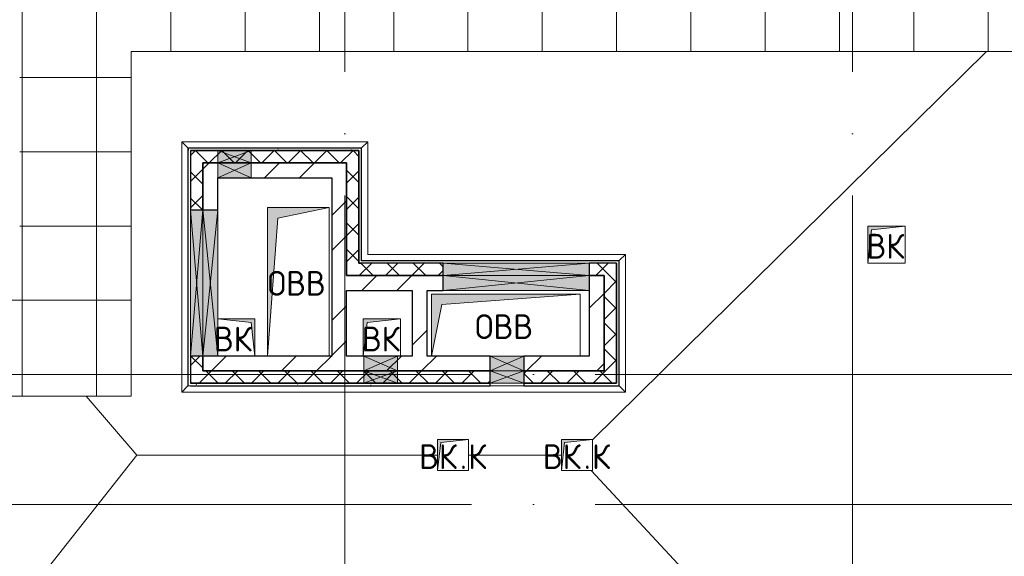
# Model space of a CAD drawing. Header units: millimetres. Extents: x -30540 to 150652, y -11730 to 123410.
# Tile 110 of 113: x 113980 to 121932, y 84332 to 88668. Entities that reach past the tile are written whole.
import ezdxf

# ---------------------------------------------------------------- set-up
doc = ezdxf.new("R2010")
doc.units = ezdxf.units.MM
doc.linetypes.add('ADSK_Линия сетки', pattern=[5000, 4000, -500, 0, -500])
for name, color, linetype, lineweight in [('A-____-NOTE-TEXT', 7, 'Continuous', 18), ('A-GENM-____-OTLN', 7, 'Continuous', 18), ('A-GLAZ-____-MCUT', 7, 'Continuous', 9), ('A-GLAZ-____-OTLN', 7, 'Continuous', 18), ('A-ROOF-____-OTLN', 7, 'Continuous', 18), ('A-ROOF-____-PATT', 7, 'Continuous', 18), ('A-WALL-____-MCUT', 7, 'Continuous', 40), ('A-WALL-____-OTLN', 7, 'Continuous', 18), ('A-WALL-____-PATT', 7, 'Continuous', 40), ('M-EQPM-____-OTLN', 7, 'Continuous', 18), ('S-GRID-____-OTLN', 7, 'Continuous', 9)]:
    doc.layers.add(name, color=color, linetype=linetype, lineweight=lineweight)
doc.styles.add('GOST Common', font='GOST_Common.ttf', dxfattribs={"height": 200})
pattern_1 = [(45, (0, 0), (-424.264, 424.264), []), (45, (0, 282.8), (-424.264, 424.264), [])]
pattern_2 = [(45, (0, 0), (-106.06602, 106.06602), []), (135, (0, 0), (-106.06602, -106.06602), [])]
pattern_3 = [(0, (0, 0), (406.4, 101.6), [6.706, -298.094, 6.706, -298.094, -1625.6]), (0, (0, 0), (406.4, 101.6), [-609.6, 6.706, -602.894, 6.706, -298.094, -711.2]), (0, (0, 0), (406.4, 101.6), [-1524, 6.706, -196.494, 6.706, -501.294]), (120, (152.4, 50.8), (-291.18818, 301.152724), [6.706, -298.094, 6.706, -298.094, -1625.6]), (120, (152.4, 50.8), (-291.18818, 301.152724), [-609.6, 6.706, -602.894, 6.706, -298.094, -711.2]), (120, (152.4, 50.8), (-291.18818, 301.152724), [-1524, 6.706, -196.494, 6.706, -501.294]), (240, (203.2, 254), (-115.21182, -402.752724), [6.706, -298.094, 6.706, -298.094, -1625.6]), (240, (203.2, 254), (-115.21182, -402.752724), [-609.6, 6.706, -602.894, 6.706, -298.094, -711.2]), (240, (203.2, 254), (-115.21182, -402.752724), [-1524, 6.706, -196.494, 6.706, -501.294])]

# ---------------------------------------------------------------- blocks, each defined once
blk = doc.blocks.new('АР_Канал вертикальный прямоугольный - ВК-6740477-Кровля ЭЛ')
at = {"layer": 'M-EQPM-____-OTLN', "lineweight": 13, "true_color": 0xe2e2e2}
blk.add_hatch(color=254, dxfattribs=at).paths.add_polyline_path([(-150, -150), (-120, 120), (150, 150), (-150, 150)])
at = {"layer": 'M-EQPM-____-OTLN', "color": 253, "lineweight": 13, "true_color": 0xaaaaaa}
for p, q in [((150, 150), (-150, 150)), ((-150, 150), (-150, -150)), ((150, 150), (-150, 150)), ((-150, 150), (-150, -150)), ((-150, -150), (-150, 150)), ((-150, 150), (150, 150)), ((-150, -150), (-120, 120)), ((-150, -150), (-120, 120)), ((-120, 120), (150, 150)), ((-120, 120), (150, 150)), ((150, -150), (150, 150)), ((150, 150), (150, -150))]:
    blk.add_line(p, q, dxfattribs=at)
blk = doc.blocks.new('АР_Канал вертикальный прямоугольный - ВК-6740369-Кровля ЭЛ')
at = {"layer": 'M-EQPM-____-OTLN', "lineweight": 13, "true_color": 0xe2e2e2}
blk.add_hatch(color=254, dxfattribs=at).paths.add_polyline_path([(-150, 150), (-150, -150), (150, -150), (-120, -120)])
at = {"layer": 'M-EQPM-____-OTLN', "color": 253, "lineweight": 13, "true_color": 0xaaaaaa}
for p, q in [((-150, 150), (-120, -120)), ((-150, 150), (-120, -120)), ((-150, -150), (-150, 150)), ((-150, -150), (-150, 150)), ((-150, 150), (-150, -150)), ((86.8, 150), (150, 150)), ((150, 150), (86.8, 150)), ((150, 150), (150, -150)), ((150, -150), (150, 150)), ((150, -150), (-150, -150)), ((150, -150), (-150, -150)), ((-150, -150), (150, -150)), ((-120, -120), (150, -150)), ((-120, -120), (150, -150))]:
    blk.add_line(p, q, dxfattribs=at)
blk = doc.blocks.new('АР_Канал вертикальный прямоугольный - ВК-6740541-Кровля ЭЛ')
at = {"layer": 'M-EQPM-____-OTLN', "lineweight": 13, "true_color": 0xe2e2e2}
blk.add_hatch(color=254, dxfattribs=at).paths.add_polyline_path([(-150, -150), (-120, 120), (150, 150), (-150, 150)])
at = {"layer": 'M-EQPM-____-OTLN', "color": 253, "lineweight": 13, "true_color": 0xaaaaaa}
for p, q in [((150, 150), (-150, 150)), ((-150, 150), (-150, -150)), ((150, 150), (-150, 150)), ((-150, 150), (-150, -150)), ((-150, -150), (-150, 150)), ((-150, 150), (150, 150)), ((-150, -150), (-120, 120)), ((-150, -150), (-120, 120)), ((-120, 120), (150, 150)), ((-120, 120), (150, 150)), ((150, -150), (150, 150)), ((150, 150), (150, -150)), ((-150, -150), (150, -150)), ((150, -150), (-150, -150))]:
    blk.add_line(p, q, dxfattribs=at)
blk = doc.blocks.new('АР_Канал вертикальный прямоугольный - ОВВ-V51-Кровля ЭЛ')
at = {"layer": 'M-EQPM-____-OTLN', "lineweight": 13, "true_color": 0xe2e2e2}
blk.add_hatch(color=254, dxfattribs=at).paths.add_polyline_path([(-600, -250), (-515, 165), (600, 250), (-600, 250)])
at = {"layer": 'M-EQPM-____-OTLN', "color": 253, "lineweight": 13, "true_color": 0xaaaaaa}
for p, q in [((600, 250), (-600, 250)), ((-600, 250), (-600, -250)), ((600, 250), (-600, 250)), ((-600, 250), (-600, -250)), ((-600, -250), (-600, 250)), ((-600, 250), (600, 250)), ((-515, 165), (600, 250)), ((-515, 165), (600, 250)), ((600, -250), (600, 250)), ((600, 250), (600, -250)), ((-600, -250), (-515, 165)), ((-600, -250), (-515, 165)), ((-600, -250), (-125, -250)), ((-125, -250), (-600, -250)), ((-125, -250), (145, -250)), ((145, -250), (-125, -250)), ((145, -250), (600, -250)), ((600, -250), (145, -250))]:
    blk.add_line(p, q, dxfattribs=at)
blk = doc.blocks.new('АР_Канал вертикальный прямоугольный - ОВВ-7378006-Кровля ЭЛ')
at = {"layer": 'M-EQPM-____-OTLN', "lineweight": 13, "true_color": 0xe2e2e2}
blk.add_hatch(color=254, dxfattribs=at).paths.add_polyline_path([(-250, -600), (-165, 515), (250, 600), (-250, 600)])
at = {"layer": 'M-EQPM-____-OTLN', "color": 253, "lineweight": 13, "true_color": 0xaaaaaa}
for p, q in [((250, 600), (-250, 600)), ((-250, 600), (-250, -600)), ((250, 600), (-250, 600)), ((-250, 600), (-250, -600)), ((-250, -600), (-250, 600)), ((-250, 600), (250, 600)), ((-165, 515), (250, 600)), ((-165, 515), (250, 600)), ((250, -600), (250, 600)), ((250, 600), (250, -600)), ((-250, -600), (-165, 515)), ((-250, -600), (-165, 515)), ((-250, -600), (250, -600)), ((250, -600), (-250, -600))]:
    blk.add_line(p, q, dxfattribs=at)
blk = doc.blocks.new('АР_Отверстие прямоугольное - ВК-6777449-Кровля ЭЛ')
at = {"layer": 'A-GLAZ-____-OTLN', "lineweight": 13, "true_color": 0xf0f0f0}
blk.add_hatch(color=7, dxfattribs=at).paths.add_polyline_path([(-465, -60), (715, -60), (715, 60), (-465, 60)])
at = {"layer": 'A-GLAZ-____-MCUT', "color": 253, "lineweight": 15, "true_color": 0xaaaaaa}
for p, q in [((-465, 60), (-465, -60)), ((715, 60), (715, -60))]:
    blk.add_line(p, q, dxfattribs=at)
at = {"layer": 'A-GLAZ-____-OTLN', "color": 253, "lineweight": 5, "true_color": 0xaaaaaa}
for p, q in [((715, 60), (-465, -60)), ((-465, 60), (715, -60))]:
    blk.add_line(p, q, dxfattribs=at)
at = {"layer": 'A-GLAZ-____-OTLN', "color": 253, "lineweight": 13, "true_color": 0xaaaaaa}
for p, q in [((715, 60), (-465, 60)), ((-465, 60), (-465, -60)), ((715, -60), (715, 60)), ((-465, -60), (715, -60))]:
    blk.add_line(p, q, dxfattribs=at)
blk = doc.blocks.new('АР_Отверстие прямоугольное - ВК-6815476-Кровля ЭЛ')
at = {"layer": 'A-GLAZ-____-OTLN', "lineweight": 13, "true_color": 0xf0f0f0}
blk.add_hatch(color=7, dxfattribs=at).paths.add_polyline_path([(-10, -60), (260, -60), (260, 60), (-10, 60), (-10, 39)])
at = {"layer": 'A-GLAZ-____-MCUT', "color": 253, "lineweight": 15, "true_color": 0xaaaaaa}
for p, q in [((-10, 60), (-10, -60)), ((260, 60), (260, -60))]:
    blk.add_line(p, q, dxfattribs=at)
at = {"layer": 'A-GLAZ-____-OTLN', "color": 253, "lineweight": 5, "true_color": 0xaaaaaa}
for p, q in [((260, 60), (-10, -60)), ((-10, 60), (260, -60))]:
    blk.add_line(p, q, dxfattribs=at)
at = {"layer": 'A-GLAZ-____-OTLN', "color": 253, "lineweight": 13, "true_color": 0xaaaaaa}
for p, q in [((260, 60), (-10, 60)), ((-10, 60), (-10, -60)), ((260, -60), (260, 60)), ((-10, -60), (260, -60))]:
    blk.add_line(p, q, dxfattribs=at)
blk = doc.blocks.new('АР_Отверстие прямоугольное - ВК-6778464-Кровля ЭЛ')
at = {"layer": 'A-GLAZ-____-OTLN', "lineweight": 13, "true_color": 0xf0f0f0}
blk.add_hatch(color=7, dxfattribs=at).paths.add_polyline_path([(715, 50), (-465, 50), (-465, -50), (715, -50)])
at = {"layer": 'A-GLAZ-____-MCUT', "color": 253, "lineweight": 15, "true_color": 0xaaaaaa}
for p, q in [((-465, 50), (-465, -50)), ((715, 50), (715, -50))]:
    blk.add_line(p, q, dxfattribs=at)
at = {"layer": 'A-GLAZ-____-OTLN', "color": 253, "lineweight": 5, "true_color": 0xaaaaaa}
for p, q in [((715, 50), (-465, -50)), ((-465, 50), (715, -50))]:
    blk.add_line(p, q, dxfattribs=at)
at = {"layer": 'A-GLAZ-____-OTLN', "color": 253, "lineweight": 13, "true_color": 0xaaaaaa}
for p, q in [((715, 50), (-465, 50)), ((-465, 50), (-465, -50)), ((715, -50), (715, 50)), ((-465, -50), (715, -50))]:
    blk.add_line(p, q, dxfattribs=at)
blk = doc.blocks.new('АР_Отверстие прямоугольное - ВК-6817349-Кровля ЭЛ')
at = {"layer": 'A-GLAZ-____-OTLN', "lineweight": 13, "true_color": 0xf0f0f0}
blk.add_hatch(color=7, dxfattribs=at).paths.add_polyline_path([(260, 50), (-10, 50), (-10, -50), (260, -50)])
at = {"layer": 'A-GLAZ-____-MCUT', "color": 253, "lineweight": 15, "true_color": 0xaaaaaa}
for p, q in [((-10, 50), (-10, -50)), ((260, 50), (260, -50))]:
    blk.add_line(p, q, dxfattribs=at)
at = {"layer": 'A-GLAZ-____-OTLN', "color": 253, "lineweight": 5, "true_color": 0xaaaaaa}
for p, q in [((260, 50), (-10, -50)), ((-10, 50), (260, -50))]:
    blk.add_line(p, q, dxfattribs=at)
at = {"layer": 'A-GLAZ-____-OTLN', "color": 253, "lineweight": 13, "true_color": 0xaaaaaa}
for p, q in [((260, 50), (-10, 50)), ((-10, 50), (-10, -50)), ((260, -50), (260, 50)), ((-10, -50), (260, -50))]:
    blk.add_line(p, q, dxfattribs=at)
blk = doc.blocks.new('АР_Отверстие прямоугольное - ВК-7933574-Кровля ЭЛ')
at = {"layer": 'A-GLAZ-____-OTLN', "lineweight": 13, "true_color": 0xf0f0f0}
blk.add_hatch(color=7, dxfattribs=at).paths.add_polyline_path([(260, 50), (-10, 50), (-10, -50), (260, -50)])
at = {"layer": 'A-GLAZ-____-MCUT', "color": 253, "lineweight": 15, "true_color": 0xaaaaaa}
for p, q in [((-10, 50), (-10, -50)), ((260, 50), (260, -50))]:
    blk.add_line(p, q, dxfattribs=at)
at = {"layer": 'A-GLAZ-____-OTLN', "color": 253, "lineweight": 5, "true_color": 0xaaaaaa}
for p, q in [((260, 50), (-10, -50)), ((-10, 50), (260, -50))]:
    blk.add_line(p, q, dxfattribs=at)
at = {"layer": 'A-GLAZ-____-OTLN', "color": 253, "lineweight": 13, "true_color": 0xaaaaaa}
for p, q in [((260, 50), (-10, 50)), ((-10, 50), (-10, -50)), ((260, -50), (260, 50)), ((-10, -50), (260, -50))]:
    blk.add_line(p, q, dxfattribs=at)
blk = doc.blocks.new('АР_Отверстие прямоугольное - ВК-7933436-Кровля ЭЛ')
at = {"layer": 'A-GLAZ-____-OTLN', "lineweight": 13, "true_color": 0xf0f0f0}
blk.add_hatch(color=7, dxfattribs=at).paths.add_polyline_path([(-10, -60), (260, -60), (260, 60), (-10, 60)])
at = {"layer": 'A-GLAZ-____-MCUT', "color": 253, "lineweight": 15, "true_color": 0xaaaaaa}
for p, q in [((-10, 60), (-10, -60)), ((260, 60), (260, -60))]:
    blk.add_line(p, q, dxfattribs=at)
at = {"layer": 'A-GLAZ-____-OTLN', "color": 253, "lineweight": 5, "true_color": 0xaaaaaa}
for p, q in [((260, 60), (-10, -60)), ((-10, 60), (260, -60))]:
    blk.add_line(p, q, dxfattribs=at)
at = {"layer": 'A-GLAZ-____-OTLN', "color": 253, "lineweight": 13, "true_color": 0xaaaaaa}
for p, q in [((260, 60), (-10, 60)), ((-10, 60), (-10, -60)), ((260, -60), (260, 60)), ((-10, -60), (260, -60))]:
    blk.add_line(p, q, dxfattribs=at)
blk = doc.blocks.new('АР_Отверстие прямоугольное - ОВВ-7559316-Кровля ЭЛ')
at = {"layer": 'A-GLAZ-____-OTLN', "lineweight": 13, "true_color": 0xf0f0f0}
blk.add_hatch(color=7, dxfattribs=at).paths.add_polyline_path([(715, -50), (715, 50), (-465, 50), (-465, -50)])
at = {"layer": 'A-GLAZ-____-MCUT', "color": 253, "lineweight": 15, "true_color": 0xaaaaaa}
for p, q in [((-465, 50), (-465, -50)), ((715, 50), (715, -50))]:
    blk.add_line(p, q, dxfattribs=at)
at = {"layer": 'A-GLAZ-____-OTLN', "color": 253, "lineweight": 5, "true_color": 0xaaaaaa}
for p, q in [((715, 50), (-465, -50)), ((-465, 50), (715, -50))]:
    blk.add_line(p, q, dxfattribs=at)
at = {"layer": 'A-GLAZ-____-OTLN', "color": 253, "lineweight": 13, "true_color": 0xaaaaaa}
for p, q in [((715, 50), (-465, 50)), ((-465, 50), (-465, -50)), ((715, -50), (715, 50)), ((-465, -50), (715, -50))]:
    blk.add_line(p, q, dxfattribs=at)
blk = doc.blocks.new('АР_Отверстие прямоугольное - ОВВ-7559279-Кровля ЭЛ')
at = {"layer": 'A-GLAZ-____-OTLN', "lineweight": 13, "true_color": 0xf0f0f0}
blk.add_hatch(color=7, dxfattribs=at).paths.add_polyline_path([(-465, 60), (-465, -60), (715, -60), (715, 60)])
at = {"layer": 'A-GLAZ-____-MCUT', "color": 253, "lineweight": 15, "true_color": 0xaaaaaa}
for p, q in [((-465, 60), (-465, -60)), ((715, 60), (715, -60))]:
    blk.add_line(p, q, dxfattribs=at)
at = {"layer": 'A-GLAZ-____-OTLN', "color": 253, "lineweight": 5, "true_color": 0xaaaaaa}
for p, q in [((715, 60), (-465, -60)), ((-465, 60), (715, -60))]:
    blk.add_line(p, q, dxfattribs=at)
at = {"layer": 'A-GLAZ-____-OTLN', "color": 253, "lineweight": 13, "true_color": 0xaaaaaa}
for p, q in [((715, 60), (-465, 60)), ((-465, 60), (-465, -60)), ((715, -60), (715, 60)), ((-465, -60), (715, -60))]:
    blk.add_line(p, q, dxfattribs=at)
blk = doc.blocks.new('АР_Канал вертикальный прямоугольный - ВК_К-7474159-Кровля ЭЛ')
at = {"layer": 'M-EQPM-____-OTLN', "lineweight": 13, "true_color": 0xe2e2e2}
blk.add_hatch(color=254, dxfattribs=at).paths.add_polyline_path([(-125, -125), (-100, 100), (125, 125), (-125, 125), (-125, 33.4)])
at = {"layer": 'M-EQPM-____-OTLN', "color": 253, "lineweight": 13, "true_color": 0xaaaaaa}
for p, q in [((125, 125), (-125, 125)), ((-125, 125), (-125, -125)), ((125, 125), (-125, 125)), ((-125, 125), (-125, -125)), ((-125, -125), (-125, 125)), ((-125, 125), (125, 125)), ((-125, -125), (-100, 100)), ((-125, -125), (-100, 100)), ((-100, 100), (125, 125)), ((-100, 100), (125, 125)), ((125, -125), (125, 125)), ((125, 125), (125, -125)), ((-125, -125), (125, -125)), ((125, -125), (-125, -125))]:
    blk.add_line(p, q, dxfattribs=at)
blk = doc.blocks.new('_GM_Dt-St-D_Фартук гнутый из оцинкованной стали_Пристенный_Тип 1__c-верхняя кромка с отгибом_ - ФС-1_3_50х70У100-1_5_t__RAL7016-7548135-Кровля ЭЛ')
at = {"layer": 'A-GENM-____-OTLN', "color": 253, "lineweight": 13, "true_color": 0xaaaaaa}
for p, q in [((0, 50), (1113, 50)), ((50, 0), (0, 50)), ((50, 0), (1063, 0)), ((50, 0), (50, -1.5)), ((1113, 50), (1063, 0)), ((1063, -1.5), (1063, 0))]:
    blk.add_line(p, q, dxfattribs=at)
blk = doc.blocks.new('_GM_Dt-St-D_Фартук гнутый из оцинкованной стали_Пристенный_Тип 1__c-верхняя кромка с отгибом_ - ФС-1_3_50х70У100-1_5_t__RAL7016-7555887-Кровля ЭЛ')
at = {"layer": 'A-GENM-____-OTLN', "color": 253, "lineweight": 13, "true_color": 0xaaaaaa}
for p, q in [((50, 1.5), (50, 0)), ((2131.5, 0), (50, 0)), ((2131.5, 1.5), (71.5, 1.5)), ((0, -50), (50, 0)), ((2081.5, -50), (0, -50))]:
    blk.add_line(p, q, dxfattribs=at)
blk = doc.blocks.new('_GM_Dt-St-D_Фартук гнутый из оцинкованной стали_Пристенный_Тип 1__c-верхняя кромка с отгибом_ - ФС-1_3_50х70У100-1_5_t__RAL7016-7555895-Кровля ЭЛ')
at = {"layer": 'A-GENM-____-OTLN', "color": 253, "lineweight": 13, "true_color": 0xaaaaaa}
for p, q in [((0, 1.5), (0, 0)), ((911.5, 0), (0, 0)), ((911.5, 0), (911.5, 1.5)), ((911.5, 0), (961.5, -50)), ((961.5, -50), (50, -50))]:
    blk.add_line(p, q, dxfattribs=at)
blk = doc.blocks.new('_GM_Dt-St-D_Фартук гнутый из оцинкованной стали_Пристенный_Тип 1__c-верхняя кромка с отгибом_ - ФС-1_3_50х70У100-1_5_t__RAL7016-7555905-Кровля ЭЛ')
at = {"layer": 'A-GENM-____-OTLN', "color": 253, "lineweight": 13, "true_color": 0xaaaaaa}
for p, q in [((50, 1.5), (50, 0)), ((1453, 0), (50, 0)), ((1453, 0), (1453, 1.5)), ((1453, 0), (1503, -50)), ((0, -50), (50, 0)), ((1503, -50), (0, -50))]:
    blk.add_line(p, q, dxfattribs=at)
blk = doc.blocks.new('_GM_Dt-St-D_Фартук гнутый из оцинкованной стали_Пристенный_Тип 1__c-верхняя кромка с отгибом_ - ФС-1_3_50х70У100-1_5_t__RAL7016-V59-Кровля ЭЛ')
at = {"layer": 'A-GENM-____-OTLN', "color": 253, "lineweight": 13, "true_color": 0xaaaaaa}
for p, q in [((50, 1.5), (50, 0)), ((1973, 0), (50, 0)), ((1973, 1.5), (71.5, 1.5)), ((1973, 0), (1973, 1.5)), ((1973, 0), (2023, -50)), ((0, -50), (50, 0)), ((2023, -50), (0, -50))]:
    blk.add_line(p, q, dxfattribs=at)
blk = doc.blocks.new('_GM_Dt-St-D_Фартук гнутый из оцинкованной стали_Пристенный_Тип 1__c-верхняя кромка с отгибом_ - ФС-1_3_50х70У100-1_5_t__RAL7016-7555961-Кровля ЭЛ')
at = {"layer": 'A-GENM-____-OTLN', "color": 253, "lineweight": 13, "true_color": 0xaaaaaa}
for p, q in [((0, 50), (3583, 50)), ((50, 0), (0, 50)), ((50, 0), (3533, 0)), ((50, 0), (50, -1.5)), ((3583, 50), (3533, 0)), ((3533, -1.5), (3533, 0)), ((3511.5, -1.5), (3533, -1.5))]:
    blk.add_line(p, q, dxfattribs=at)
blk = doc.blocks.new('Наметкина 10_РД_АР_К3_отсоединено_rvt-1-Кровля ЭЛ')
at = {"layer": 'A-ROOF-____-PATT', "lineweight": 5, "true_color": 0xd2d2d2}
h = blk.add_hatch(dxfattribs=at)
h.set_pattern_fill('FP_14', color=254, style=0, pattern_type=2)
h.set_pattern_definition([(0, (0, 0), (0, 600), []), (90, (0, 0), (-600, 4e-14), [])])
h.paths.add_polyline_path([(84989.6, 76250), (85101.5, 76250), (85101.5, 85261), (88675.3, 85261), (88675.3, 89725), (95725.3, 89725), (95725.3, 86171.5), (95751.8, 86171.5), (95751.8, 81328.5), (95725.3, 81328.5), (95725.3, 81020), (93155.3, 81020), (93155.3, 77690), (94055.3, 77690), (94055.3, 80120), (96625.3, 80120), (96625.3, 85950), (99800.3, 85950), (99800.3, 88410), (103091.7, 88410), (103091.7, 81075), (102295.3, 81075), (102295.3, 81065), (102045.3, 81065), (102045.3, 81075), (100100.3, 81075), (100100.3, 80175), (108900.3, 80175), (108900.3, 81422), (113980.3, 81422), (113980.3, 78900), (125861.4, 78900), (125861.4, 89310), (109999.3, 89310), (109999.3, 92647.9), (103091.7, 92647.9), (103091.7, 89310), (96676.3, 89310), (96676.3, 90625), (75676.8, 90625), (75676.8, 89725), (87775.3, 89725), (87775.3, 86161), (84201.5, 86161), (84201.5, 81350), (82201.5, 81350), (82201.5, 80390), (75135.3, 80390), (75135.3, 82150), (66605.3, 82150), (66605.3, 85800), (69728.8, 85800), (69728.8, 86800), (65705.3, 86800), (65705.3, 85850), (65735.3, 85850), (65735.3, 85550), (65705.3, 85550), (65705.3, 83050), (65735.3, 83050), (65735.3, 82750), (65705.3, 82750), (65705.3, 81250), (73695.3, 81250), (73695.3, 79490), (82201.5, 79490), (82201.5, 78250), (84331.5, 78250), (84331.5, 76250)])
h.paths.add_polyline_path([(114880.3, 79800), (114880.3, 82322), (108000.3, 82322), (108000.3, 81075), (104005.3, 81075), (104005.3, 91747.9), (109099.3, 91747.9), (109099.3, 85625.1), (114880.3, 85625.1), (114880.3, 88410), (124961.4, 88410), (124961.4, 85826.5), (125006.8, 85826.5), (125006.8, 83673.5), (124961.4, 83673.5), (124961.4, 79800), (117687.1, 79800)])
h.paths.add_polyline_path([(97735.3, 86000), (97705.3, 86000), (97705.3, 86300), (98005.3, 86300), (98005.3, 86000)])
h.paths.add_polyline_path([(113599.9, 86525.1), (109999.3, 86525.1), (109999.3, 88410), (113980.3, 88410), (113980.3, 86525.1)])
h.paths.add_polyline_path([(75625.3, 89725), (75625.3, 90625), (75605.3, 90625), (75605.3, 89725)])
at = {"layer": 'A-WALL-____-PATT', "lineweight": 5, "true_color": 0xaaaaaa}
h = blk.add_hatch(dxfattribs=at)
h.set_pattern_fill('FP_16', color=253, style=0, pattern_type=2)
h.set_pattern_definition(pattern_3)
h.paths.add_polyline_path([(115340.3, 87610), (116740.3, 87610), (116740.3, 87630), (115340.3, 87630)])
h = blk.add_hatch(dxfattribs=at)
h.set_pattern_fill('FP_13', color=253, style=0, pattern_type=2)
h.set_pattern_definition(pattern_2)
h.paths.add_polyline_path([(115360.3, 87510), (116720.3, 87510), (116720.3, 87610), (115360.3, 87610)])
h = blk.add_hatch(dxfattribs=at)
h.set_pattern_fill('FP_16', color=253, style=0, pattern_type=2)
h.set_pattern_definition(pattern_3)
h.paths.add_polyline_path([(116740.3, 86700), (116740.3, 87610), (116720.3, 87610), (116720.3, 86700)])
h = blk.add_hatch(dxfattribs=at)
h.set_pattern_fill('FP_13', color=253, style=0, pattern_type=2)
h.set_pattern_definition(pattern_2)
h.paths.add_polyline_path([(115360.3, 85830), (115460.3, 85830), (115460.3, 85950), (115360.3, 85950)])
h.paths.add_polyline_path([(115460.3, 87130), (115460.3, 87510), (115360.3, 87510), (115360.3, 87130)])
h = blk.add_hatch(dxfattribs=at)
h.set_pattern_fill('FP_12', color=253, style=0, pattern_type=2)
h.set_pattern_definition(pattern_1)
h.paths.add_polyline_path([(115460.3, 87130), (115580.3, 87130), (115580.3, 87510), (115460.3, 87510), (115460.3, 87374.7)])
h = blk.add_hatch(dxfattribs=at)
h.set_pattern_fill('FP_12', color=253, style=0, pattern_type=2)
h.set_pattern_definition(pattern_1)
h.paths.add_polyline_path([(115580.3, 87390), (116500.3, 87390), (116500.3, 87510), (115580.3, 87510)])
h = blk.add_hatch(dxfattribs=at)
h.set_pattern_fill('FP_12', color=253, style=0, pattern_type=2)
h.set_pattern_definition(pattern_1)
h.paths.add_polyline_path([(116500.3, 85950), (116620.3, 85950), (116620.3, 87510), (116500.3, 87510), (116500.3, 87374.7)])
h = blk.add_hatch(dxfattribs=at)
h.set_pattern_fill('FP_13', color=253, style=0, pattern_type=2)
h.set_pattern_definition(pattern_2)
h.paths.add_polyline_path([(116620.3, 86700), (116720.3, 86700), (116720.3, 87510), (116620.3, 87510), (116620.3, 87374.7)])
h = blk.add_hatch(dxfattribs=at)
h.set_pattern_fill('FP_13', color=253, style=0, pattern_type=2)
h.set_pattern_definition(pattern_2)
h.paths.add_polyline_path([(116620.3, 86600), (117400.3, 86600), (117400.3, 86700), (116620.3, 86700)])
h.paths.add_polyline_path([(118580.3, 86600), (118700.3, 86600), (118700.3, 86700), (118580.3, 86700)])
h = blk.add_hatch(dxfattribs=at)
h.set_pattern_fill('FP_13', color=253, style=0, pattern_type=2)
h.set_pattern_definition(pattern_2)
h.paths.add_polyline_path([(118700.3, 85830), (118800.3, 85830), (118800.3, 86700), (118700.3, 86700), (118700.3, 85929)])
h = blk.add_hatch(dxfattribs=at)
h.set_pattern_fill('FP_12', color=253, style=0, pattern_type=2)
h.set_pattern_definition(pattern_1)
h.paths.add_polyline_path([(116620.3, 86480), (117400.3, 86480), (117400.3, 86600), (116620.3, 86600)])
h = blk.add_hatch(dxfattribs=at)
h.set_pattern_fill('FP_12', color=253, style=0, pattern_type=2)
h.set_pattern_definition(pattern_1)
h.paths.add_polyline_path([(118580.3, 85830), (118700.3, 85830), (118700.3, 86600), (118580.3, 86600), (118580.3, 85929)])
h = blk.add_hatch(dxfattribs=at)
h.set_pattern_fill('FP_12', color=253, style=0, pattern_type=2)
h.set_pattern_definition(pattern_1)
h.paths.add_polyline_path([(117150.3, 85950), (117270.3, 85950), (117270.3, 86480), (117150.3, 86480)])
h = blk.add_hatch(dxfattribs=at)
h.set_pattern_fill('FP_12', color=253, style=0, pattern_type=2)
h.set_pattern_definition(pattern_1)
h.paths.add_polyline_path([(115460.3, 85830), (117780.3, 85830), (117780.3, 85950), (115460.3, 85950)])
h.paths.add_polyline_path([(118050.3, 85830), (118580.3, 85830), (118580.3, 85950), (118050.3, 85950), (118050.3, 85929)])
h = blk.add_hatch(dxfattribs=at)
h.set_pattern_fill('FP_13', color=253, style=0, pattern_type=2)
h.set_pattern_definition(pattern_2)
h.paths.add_polyline_path([(115360.3, 85730), (117780.3, 85730), (117780.3, 85830), (115360.3, 85830)])
h.paths.add_polyline_path([(118050.3, 85730), (118800.3, 85730), (118800.3, 85830), (118050.3, 85830)])
h = blk.add_hatch(dxfattribs=at)
h.set_pattern_fill('FP_16', color=253, style=0, pattern_type=2)
h.set_pattern_definition(pattern_3)
h.paths.add_polyline_path([(115360.3, 85710), (117780.3, 85710), (117780.3, 85730), (115360.3, 85730)])
h.paths.add_polyline_path([(118050.3, 85710), (118820.3, 85710), (118820.3, 85730), (118050.3, 85730)])
at = {"layer": 'A-ROOF-____-OTLN', "color": 253, "lineweight": 13, "true_color": 0xaaaaaa}
for p, q in [((114880.3, 88410), (114880.3, 85625.1)), ((124961.4, 88410), (114880.3, 88410)), ((121786.6, 88410), (118605.3, 85273.3)), ((114880.3, 85625.1), (109099.3, 85625.1)), ((114517.7, 85625.1), (114925.3, 85150)), ((114925.3, 85150), (112701.2, 82322)), ((117355.3, 85150), (114925.3, 85150)), ((118355.3, 85150), (117605.3, 85150)), ((118596.5, 85025), (120830.3, 82622.3))]:
    blk.add_line(p, q, dxfattribs=at)
at = {"layer": 'A-WALL-____-MCUT', "color": 253, "lineweight": 30, "true_color": 0xaaaaaa}
for p, q in [((116740.3, 87630), (115340.3, 87630)), ((115340.3, 87630), (115340.3, 87610)), ((116740.3, 87610), (116740.3, 87630)), ((115580.3, 87610), (115360.3, 87610)), ((115360.3, 87610), (115360.3, 87510)), ((115360.3, 87610), (115580.3, 87610)), ((115850.3, 87610), (115580.3, 87610)), ((115580.3, 87610), (115850.3, 87610)), ((116720.3, 87610), (115850.3, 87610)), ((115850.3, 87610), (116720.3, 87610)), ((116720.3, 87510), (116720.3, 87610)), ((116720.3, 87610), (116720.3, 86700)), ((116740.3, 86720), (116740.3, 87610)), ((115360.3, 87510), (115360.3, 87130)), ((115460.3, 87510), (115580.3, 87510)), ((115460.3, 87510), (115460.3, 87130)), ((115580.3, 87510), (115460.3, 87510)), ((115460.3, 87130), (115460.3, 87510)), ((115850.3, 87510), (115580.3, 87510)), ((115580.3, 87510), (115850.3, 87510)), ((116500.3, 87510), (115850.3, 87510)), ((115850.3, 87510), (116620.3, 87510)), ((116620.3, 87510), (116500.3, 87510)), ((116620.3, 86600), (116620.3, 87510)), ((116620.3, 87510), (116620.3, 86700)), ((116720.3, 86700), (116720.3, 87510)), ((115580.3, 87390), (115850.3, 87390)), ((115580.3, 87130), (115580.3, 87390)), ((115850.3, 87390), (116500.3, 87390)), ((116500.3, 87390), (116500.3, 85950)), ((115360.3, 87130), (115460.3, 87130)), ((115460.3, 87130), (115580.3, 87130)), ((116620.3, 86700), (116620.3, 86600)), ((117400.3, 86700), (116720.3, 86700)), ((116720.3, 86700), (116740.3, 86700)), ((117400.3, 86600), (117400.3, 86700)), ((118700.3, 86700), (118580.3, 86700)), ((118580.3, 86700), (118580.3, 86600)), ((118800.3, 86700), (118700.3, 86700)), ((118820.3, 86720), (118800.3, 86720)), ((118800.3, 85830), (118800.3, 86700)), ((118800.3, 86700), (118800.3, 85730)), ((118820.3, 85730), (118820.3, 86720)), ((116620.3, 86600), (117400.3, 86600)), ((117400.3, 86600), (116620.3, 86600)), ((117400.3, 86480), (117400.3, 86600)), ((118700.3, 86600), (118580.3, 86600)), ((118580.3, 86600), (118580.3, 86480)), ((118580.3, 86600), (118700.3, 86600)), ((118700.3, 85830), (118700.3, 86600)), ((118700.3, 86600), (118700.3, 85830)), ((116620.3, 86480), (117150.3, 86480)), ((116620.3, 85950), (116620.3, 86480)), ((117150.3, 86480), (117150.3, 85950)), ((117270.3, 85950), (117270.3, 86480)), ((117270.3, 86480), (117400.3, 86480)), ((118580.3, 86480), (118580.3, 85950)), ((115460.3, 85950), (115360.3, 85950)), ((115360.3, 85950), (115360.3, 85830)), ((115580.3, 85950), (115460.3, 85950)), ((115460.3, 85950), (115460.3, 85830)), ((115460.3, 85830), (115460.3, 85950)), ((116500.3, 85950), (115580.3, 85950)), ((116760.3, 85950), (116620.3, 85950)), ((117030.3, 85950), (116760.3, 85950)), ((117150.3, 85950), (117030.3, 85950)), ((117780.3, 85950), (117270.3, 85950)), ((117780.3, 85830), (117780.3, 85950)), ((118580.3, 85950), (118050.3, 85950)), ((118050.3, 85950), (118050.3, 85830)), ((115360.3, 85830), (115360.3, 85730)), ((115460.3, 85830), (116760.3, 85830)), ((116760.3, 85830), (115460.3, 85830)), ((116760.3, 85830), (117030.3, 85830)), ((117030.3, 85830), (116760.3, 85830)), ((117030.3, 85830), (117780.3, 85830)), ((117780.3, 85830), (117030.3, 85830)), ((117780.3, 85730), (117780.3, 85830)), ((118050.3, 85830), (118580.3, 85830)), ((118700.3, 85830), (118050.3, 85830)), ((118050.3, 85830), (118050.3, 85730)), ((118580.3, 85830), (118700.3, 85830)), ((118800.3, 85730), (118800.3, 85830)), ((115360.3, 85730), (116760.3, 85730)), ((116760.3, 85730), (115360.3, 85730)), ((116760.3, 85730), (117030.3, 85730)), ((117030.3, 85730), (116760.3, 85730)), ((117030.3, 85730), (117780.3, 85730)), ((117780.3, 85730), (117030.3, 85730)), ((117780.3, 85710), (117780.3, 85730)), ((118050.3, 85730), (118800.3, 85730)), ((118800.3, 85730), (118050.3, 85730)), ((118050.3, 85730), (118050.3, 85710)), ((118820.3, 85710), (118820.3, 85730)), ((115360.3, 85710), (117780.3, 85710)), ((118050.3, 85710), (118820.3, 85710))]:
    blk.add_line(p, q, dxfattribs=at)
at = {"layer": 'A-WALL-____-OTLN', "color": 253, "lineweight": 13, "true_color": 0xaaaaaa}
for p, q in [((115460.3, 87130), (115360.3, 87130)), ((115360.3, 85950), (115360.3, 87130)), ((115460.3, 85950), (115460.3, 87130)), ((115580.3, 87130), (115460.3, 87130)), ((115460.3, 87130), (115460.3, 85950)), ((115580.3, 87130), (115580.3, 86250)), ((117400.3, 86700), (118580.3, 86700)), ((117400.3, 86700), (117400.3, 86600)), ((118580.3, 86600), (118580.3, 86700)), ((118580.3, 86600), (117400.3, 86600)), ((117400.3, 86600), (118580.3, 86600)), ((117400.3, 86600), (117400.3, 86480)), ((118580.3, 86600), (118580.3, 86480)), ((118580.3, 86480), (117400.3, 86480)), ((115580.3, 86250), (115580.3, 85950)), ((115360.3, 85950), (115460.3, 85950)), ((115580.3, 85950), (115460.3, 85950)), ((118050.3, 85830), (117780.3, 85830)), ((117780.3, 85830), (118050.3, 85830)), ((118050.3, 85730), (117780.3, 85730)), ((117780.3, 85730), (118050.3, 85730)), ((118050.3, 85710), (118050.3, 85730)), ((118050.3, 85710), (117780.3, 85710))]:
    blk.add_line(p, q, dxfattribs=at)
at = {"layer": 'A-GENM-____-OTLN', "color": 253, "lineweight": 13, "true_color": 0xaaaaaa}
for name, p, rotation in [('_GM_Dt-St-D_Фартук гнутый из оцинкованной стали_Пристенный_Тип 1__c-верхняя кромка с отгибом_ - ФС-1_3_50х70У100-1_5_t__RAL7016-7555905-Кровля ЭЛ', (116791.8, 87631.5), 180), ('_GM_Dt-St-D_Фартук гнутый из оцинкованной стали_Пристенный_Тип 1__c-верхняя кромка с отгибом_ - ФС-1_3_50х70У100-1_5_t__RAL7016-V59-Кровля ЭЛ', (115338.8, 87681.5), 269.9999999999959), ('_GM_Dt-St-D_Фартук гнутый из оцинкованной стали_Пристенный_Тип 1__c-верхняя кромка с отгибом_ - ФС-1_3_50х70У100-1_5_t__RAL7016-7555895-Кровля ЭЛ', (116741.8, 86720), 90.0000000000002), ('_GM_Dt-St-D_Фартук гнутый из оцинкованной стали_Пристенный_Тип 1__c-верхняя кромка с отгибом_ - ФС-1_3_50х70У100-1_5_t__RAL7016-7555887-Кровля ЭЛ', (118871.8, 86721.5), 180), ('_GM_Dt-St-D_Фартук гнутый из оцинкованной стали_Пристенный_Тип 1__c-верхняя кромка с отгибом_ - ФС-1_3_50х70У100-1_5_t__RAL7016-7548135-Кровля ЭЛ', (118821.8, 86771.5), 270.0000000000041), ('_GM_Dt-St-D_Фартук гнутый из оцинкованной стали_Пристенный_Тип 1__c-верхняя кромка с отгибом_ - ФС-1_3_50х70У100-1_5_t__RAL7016-7555961-Кровля ЭЛ', (118871.8, 85708.5), 180)]:
    blk.add_blockref(name, p, dxfattribs=dict(at, rotation=rotation))
at = {"layer": 'A-GLAZ-____-OTLN', "color": 253, "lineweight": 13, "true_color": 0xaaaaaa}
for name, p in [('АР_Отверстие прямоугольное - ВК-7933574-Кровля ЭЛ', (115590.3, 87560)), ('АР_Отверстие прямоугольное - ВК-6778464-Кровля ЭЛ', (117865.3, 86650)), ('АР_Отверстие прямоугольное - ВК-6777449-Кровля ЭЛ', (117865.3, 86540)), ('АР_Отверстие прямоугольное - ВК-7933436-Кровля ЭЛ', (116770.3, 85890)), ('АР_Отверстие прямоугольное - ВК-6815476-Кровля ЭЛ', (117790.3, 85890)), ('АР_Отверстие прямоугольное - ВК-7933574-Кровля ЭЛ', (116770.3, 85780))]:
    blk.add_blockref(name, p, dxfattribs=at)
for name, p, rotation in [('АР_Отверстие прямоугольное - ВК-7933436-Кровля ЭЛ', (115840.3, 87450), 180), ('АР_Отверстие прямоугольное - ОВВ-7559316-Кровля ЭЛ', (115410.3, 86665), 270), ('АР_Отверстие прямоугольное - ОВВ-7559279-Кровля ЭЛ', (115520.3, 86415), 90.00000000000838), ('АР_Отверстие прямоугольное - ВК-6817349-Кровля ЭЛ', (118040.3, 85780), 180)]:
    blk.add_blockref(name, p, dxfattribs=dict(at, rotation=rotation))
at = {"layer": 'M-EQPM-____-OTLN', "color": 253, "lineweight": 13, "true_color": 0xaaaaaa}
for name, p in [('АР_Канал вертикальный прямоугольный - ОВВ-7378006-Кровля ЭЛ', (116230.3, 86550)), ('АР_Канал вертикальный прямоугольный - ВК-6740541-Кровля ЭЛ', (120980.3, 86850)), ('АР_Канал вертикальный прямоугольный - ОВВ-V51-Кровля ЭЛ', (117905.3, 86200)), ('АР_Канал вертикальный прямоугольный - ВК-6740477-Кровля ЭЛ', (116905.3, 86100)), ('АР_Канал вертикальный прямоугольный - ВК_К-7474159-Кровля ЭЛ', (117480.3, 85150)), ('АР_Канал вертикальный прямоугольный - ВК_К-7474159-Кровля ЭЛ', (118480.3, 85150))]:
    blk.add_blockref(name, p, dxfattribs=at)
at = {"layer": 'M-EQPM-____-OTLN', "color": 253, "lineweight": 13, "true_color": 0xaaaaaa, "rotation": 180}
blk.add_blockref('АР_Канал вертикальный прямоугольный - ВК-6740369-Кровля ЭЛ', (115730.3, 86100), dxfattribs=at)
at = {"layer": 'A-____-NOTE-TEXT', "color": 253, "lineweight": 5, "true_color": 0xaaaaaa, "char_height": 200, "attachment_point": 1, "style": 'GOST Common'}
for s, insert, width in [('ВК', (120818.1, 86937.2), 400.844), ('ОВВ', (115982.1, 86637.2), 609.282), ('ОВВ', (117657.1, 86287.2), 609.282), ('ВК', (115548.5, 86187.2), 400.844), ('ВК', (116743.1, 86187.2), 400.844), ('ВК', (117205.1, 85237.2), 400.844), ('\\fGOST Common|b0|i0|c204|p34|;К', (117602, 85237.2), 192.405), ('ВК', (118205.1, 85237.2), 400.844), ('\\fGOST Common|b0|i0|c204|p34|;К', (118602, 85237.2), 192.405), ('\\fGOST Common|b0|i0|c204|p34|;.', (117535.8, 85237.2), 80.169), ('\\fGOST Common|b0|i0|c204|p34|;.', (118535.8, 85237.2), 80.169)]:
    blk.add_mtext(s, dxfattribs=dict(at, insert=insert, width=width))

msp = doc.modelspace()

# ---------------------------------------------------------------- linework, layer by layer
at = {"layer": 'S-GRID-____-OTLN', "color": 253, "linetype": 'ADSK_Линия сетки', "true_color": 0xaaaaaa}
for p, q in [((116605.3, 53245.6), (116605.3, 100101.1)), ((120705.3, 53245.6), (120705.3, 100101.1)), ((132629, 85800), (62296.8, 85800)), ((132629, 84750), (62296.8, 84750))]:
    msp.add_line(p, q, dxfattribs=at)

# ---------------------------------------------------------------- block references
at = {"lineweight": 5}
msp.add_blockref('Наметкина 10_РД_АР_К3_отсоединено_rvt-1-Кровля ЭЛ', (0, 0), dxfattribs=at)

doc.saveas('drawing.dxf')
